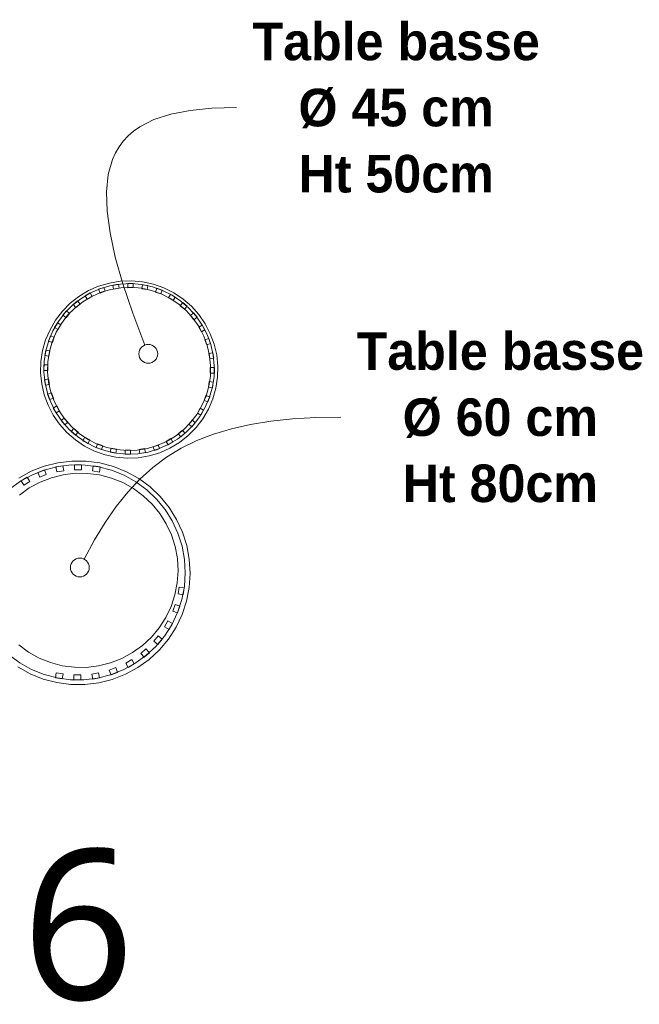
# Model space of a CAD drawing. Header units: millimetres. Extents: x -13139419 to -13133651, y -52656 to -50035.
# Tile 2 of 2: x -13135302 to -13133651, y -52656 to -50035. Entities that reach past the tile are written whole.
import ezdxf

# ---------------------------------------------------------------- set-up
doc = ezdxf.new("R2010")
doc.units = ezdxf.units.MM
doc.header["$MEASUREMENT"] = 0
doc.layers.add('0._RDC (92)_1_0', color=7, linetype='Continuous')
doc.layers.add('0._RDC (92)_1_AAG Marque_ FACADES', color=7, linetype='Continuous')
doc.styles.add('STYLE_GENERE_1', font='malgunsl.ttf')
doc.styles.add('STYLE_GENERE_2', font='txt')

msp = doc.modelspace()

# ---------------------------------------------------------------- linework, layer by layer
at = {"layer": '0._RDC (92)_1_0', "color": 250, "linetype": 'Continuous', "lineweight": 0, "true_color": 0x191919}
for p, q in [((-13135062.8, -50735.6), (-13135091.3, -50744.1)), ((-13135061.1, -50743.1), (-13135088.4, -50751.2)), ((-13135033.6, -50730.8), (-13135062.8, -50735.6)), ((-13135033, -50738.4), (-13135061.1, -50743.1)), ((-13135038.8, -50738.8), (-13135053.3, -50741.4)), ((-13135053.3, -50741.4), (-13135053.3, -50741.8)), ((-13135038.7, -50739.4), (-13135038.8, -50738.8)), ((-13135004, -50729.7), (-13135033.6, -50730.8)), ((-13135004.5, -50737.3), (-13135033, -50738.4)), ((-13134999.2, -50737.3), (-13135014, -50737.3)), ((-13135014, -50737.3), (-13135014, -50737.7)), ((-13134976.1, -50739.8), (-13135004.5, -50737.3)), ((-13134974.4, -50732.3), (-13135004, -50729.7)), ((-13134999.2, -50737.8), (-13134999.2, -50737.3)), ((-13134948.2, -50745.9), (-13134976.1, -50739.8)), ((-13134960, -50742.6), (-13134974.5, -50740.1)), ((-13134974.5, -50740.1), (-13134974.5, -50740.2)), ((-13134945.4, -50738.5), (-13134974.4, -50732.3)), ((-13134960.1, -50743.3), (-13134960, -50742.6)), ((-13134917.5, -50748.4), (-13134945.4, -50738.5)), ((-13135118.4, -50756), (-13135143.8, -50771.3)), ((-13135114.5, -50762.7), (-13135139, -50777.4)), ((-13135114.2, -50762.2), (-13135127, -50769.7)), ((-13135127, -50769.7), (-13135126.7, -50770)), ((-13135091.3, -50744.1), (-13135118.4, -50756)), ((-13135088.4, -50751.2), (-13135114.5, -50762.7)), ((-13135114.1, -50762.5), (-13135114.2, -50762.2)), ((-13135088.8, -50751.3), (-13135091.4, -50752.3)), ((-13135091.4, -50752.3), (-13135091.3, -50752.5)), ((-13135077.6, -50747.2), (-13135088.1, -50751.1)), ((-13135077.3, -50747.9), (-13135077.6, -50747.2)), ((-13134921.3, -50755.4), (-13134948.2, -50745.9)), ((-13134936.1, -50749.7), (-13134936.3, -50750.1)), ((-13134922.3, -50754.7), (-13134936.1, -50749.7)), ((-13134922.4, -50755), (-13134922.3, -50754.7)), ((-13134895.8, -50768.1), (-13134921.3, -50755.4)), ((-13134891, -50761.7), (-13134917.5, -50748.4)), ((-13134900, -50765.8), (-13134900.1, -50766)), ((-13134896.1, -50768), (-13134900, -50765.8)), ((-13134872.2, -50784), (-13134895.8, -50768.1)), ((-13134887.2, -50773.1), (-13134895.6, -50768.3)), ((-13134866.3, -50778.2), (-13134891, -50761.7)), ((-13135167.1, -50789.6), (-13135187.9, -50810.7)), ((-13135161.4, -50795), (-13135181.4, -50815.3)), ((-13135143.8, -50771.3), (-13135167.1, -50789.6)), ((-13135139, -50777.4), (-13135161.4, -50795)), ((-13135147.7, -50783.4), (-13135159, -50792.9)), ((-13135159, -50792.9), (-13135158.9, -50793)), ((-13135147.3, -50783.9), (-13135147.7, -50783.4)), ((-13134887.5, -50773.7), (-13134887.2, -50773.1)), ((-13134850.7, -50802.7), (-13134872.2, -50784)), ((-13134867.2, -50787.9), (-13134867.4, -50788.2)), ((-13134855.9, -50797.4), (-13134867.2, -50787.9)), ((-13134844, -50797.7), (-13134866.3, -50778.2)), ((-13135187.9, -50810.7), (-13135206, -50834.3)), ((-13135181.4, -50815.3), (-13135198.7, -50837.9)), ((-13135177.1, -50810), (-13135186.5, -50821.4)), ((-13135186.5, -50821.4), (-13135186.2, -50821.6)), ((-13135176.6, -50810.4), (-13135177.1, -50810)), ((-13134856.3, -50797.8), (-13134855.9, -50797.4)), ((-13134831.7, -50824), (-13134850.7, -50802.7)), ((-13134824.2, -50819.8), (-13134844, -50797.7)), ((-13134838.7, -50815.4), (-13134839, -50815.7)), ((-13134829.2, -50826.7), (-13134838.7, -50815.4)), ((-13134807.4, -50844.2), (-13134824.2, -50819.8)), ((-13135206, -50834.3), (-13135220.9, -50859.9)), ((-13135198.7, -50837.9), (-13135213.1, -50862.6)), ((-13135201.3, -50841.4), (-13135208.6, -50854.1)), ((-13135200.9, -50841.6), (-13135201.3, -50841.4)), ((-13134815.5, -50847.5), (-13134831.7, -50824)), ((-13134829.6, -50827), (-13134829.2, -50826.7)), ((-13134808.1, -50860.2), (-13134815.5, -50847.5)), ((-13134802.4, -50872.8), (-13134815.5, -50847.5)), ((-13134793.8, -50870.5), (-13134807.4, -50844.2)), ((-13135220.9, -50859.9), (-13135232.5, -50887.2)), ((-13135213.1, -50862.6), (-13135224.2, -50888.8)), ((-13135208.6, -50854.1), (-13135208.3, -50854.3)), ((-13134808.7, -50860.6), (-13134808.1, -50860.2)), ((-13134792.5, -50899.5), (-13134802.4, -50872.8)), ((-13134783.5, -50898.4), (-13134793.8, -50870.5)), ((-13135232.5, -50887.2), (-13135240.6, -50915.7)), ((-13135224.2, -50888.8), (-13135232, -50916.2)), ((-13135224.3, -50889), (-13135224.8, -50890.3)), ((-13135224.8, -50890.3), (-13135224.7, -50890.3)), ((-13135219.8, -50876.4), (-13135224.1, -50888.5)), ((-13135219.1, -50876.7), (-13135219.8, -50876.4)), ((-13134798.1, -50883), (-13134798.5, -50883.2)), ((-13134793.1, -50896.9), (-13134798.1, -50883)), ((-13134793.5, -50897), (-13134793.1, -50896.9)), ((-13134786.1, -50927.3), (-13134792.5, -50899.5)), ((-13134776.9, -50927.2), (-13134783.5, -50898.4)), ((-13135240.6, -50915.7), (-13135245, -50945)), ((-13135232, -50916.2), (-13135236.3, -50944.4)), ((-13135231.8, -50914.2), (-13135234.3, -50928.7)), ((-13135231.4, -50914.2), (-13135231.8, -50914.2)), ((-13134787.3, -50921.1), (-13134787.6, -50921.1)), ((-13134786.1, -50927.3), (-13134787.3, -50921.1)), ((-13134784.7, -50935.6), (-13134786.1, -50927.3)), ((-13134783.3, -50955.7), (-13134786.1, -50927.3)), ((-13134773.9, -50956.7), (-13134776.9, -50927.2)), ((-13135245, -50945), (-13135245.8, -50974.7)), ((-13135236.5, -50953.4), (-13135237.2, -50953.4)), ((-13135237.2, -50953.4), (-13135237.1, -50968.2)), ((-13135236.3, -50944.4), (-13135237, -50972.9)), ((-13135234.3, -50928.7), (-13135233.9, -50928.8)), ((-13134785.3, -50935.7), (-13134784.7, -50935.6)), ((-13135245.8, -50974.7), (-13135242.8, -51004.2)), ((-13135237.1, -50968.2), (-13135236.9, -50968.2)), ((-13135237, -50972.9), (-13135234.1, -51001.3)), ((-13134784, -50984.2), (-13134783.3, -50955.7)), ((-13134783.8, -50975.2), (-13134783.1, -50975.2)), ((-13134783.1, -50960.4), (-13134783.4, -50960.4)), ((-13134783.1, -50975.2), (-13134783.1, -50960.4)), ((-13134774.6, -50986.4), (-13134773.9, -50956.7)), ((-13135242.8, -51004.2), (-13135236.1, -51033.1)), ((-13135235, -50992.9), (-13135235.6, -50993)), ((-13135235.6, -50993), (-13135234.1, -51001.3)), ((-13135234.1, -51001.3), (-13135233, -51007.5)), ((-13135234.1, -51001.3), (-13135227.7, -51029.1)), ((-13134788.4, -51014.4), (-13134785.9, -50999.9)), ((-13134788.3, -51012.4), (-13134784, -50984.2)), ((-13134785.9, -50999.9), (-13134786.4, -50999.8)), ((-13134779.1, -51015.7), (-13134774.6, -50986.4)), ((-13135233, -51007.5), (-13135232.7, -51007.5)), ((-13135227.7, -51029.1), (-13135217.9, -51055.8)), ((-13135226.8, -51031.6), (-13135227.2, -51031.7)), ((-13135227.2, -51031.7), (-13135222.1, -51045.6)), ((-13134796, -51039.8), (-13134788.3, -51012.4)), ((-13134788.8, -51014.4), (-13134788.4, -51014.4)), ((-13134787.2, -51044.2), (-13134779.1, -51015.7)), ((-13135236.1, -51033.1), (-13135225.9, -51060.9)), ((-13135222.1, -51045.6), (-13135221.7, -51045.4)), ((-13135217.9, -51055.8), (-13135204.8, -51081.1)), ((-13134807.2, -51066), (-13134796, -51039.8)), ((-13134801.2, -51051.9), (-13134800.5, -51052.2)), ((-13134800.5, -51052.2), (-13134796.1, -51040.1)), ((-13134798.8, -51071.5), (-13134787.2, -51044.2)), ((-13134796, -51039.6), (-13134795.5, -51038.3)), ((-13134795.5, -51038.3), (-13134795.6, -51038.3)), ((-13135225.9, -51060.9), (-13135212.3, -51087.2)), ((-13135211.6, -51068), (-13135212.2, -51068.4)), ((-13135212.2, -51068.4), (-13135204.8, -51081.1)), ((-13135204.8, -51081.1), (-13135188.6, -51104.6)), ((-13134821.5, -51090.7), (-13134807.2, -51066)), ((-13134819, -51087.2), (-13134811.6, -51074.5)), ((-13134813.7, -51097.1), (-13134798.8, -51071.5)), ((-13134811.6, -51074.5), (-13134812, -51074.3)), ((-13135212.3, -51087.2), (-13135195.4, -51111.6)), ((-13135190.7, -51101.6), (-13135191, -51101.9)), ((-13135191, -51101.9), (-13135181.5, -51113.2)), ((-13135188.6, -51104.6), (-13135169.6, -51125.9)), ((-13134843.2, -51118.6), (-13134833.8, -51107.3)), ((-13134838.9, -51113.3), (-13134821.5, -51090.7)), ((-13134833.8, -51107.3), (-13134834, -51107)), ((-13134831.7, -51120.7), (-13134813.7, -51097.1)), ((-13134819.4, -51087), (-13134819, -51087.2)), ((-13135195.4, -51111.6), (-13135175.7, -51133.7)), ((-13135181.5, -51113.2), (-13135181.2, -51112.9)), ((-13135175.7, -51133.7), (-13135153.3, -51153.2)), ((-13135169.6, -51125.9), (-13135148.1, -51144.6)), ((-13135164, -51130.8), (-13135164.4, -51131.2)), ((-13135164.4, -51131.2), (-13135153.1, -51140.7)), ((-13134881.3, -51151.2), (-13134858.9, -51133.6)), ((-13134872.5, -51145.2), (-13134861.3, -51135.7)), ((-13134861.3, -51135.7), (-13134861.4, -51135.6)), ((-13134858.9, -51133.6), (-13134838.9, -51113.3)), ((-13134852.5, -51141.8), (-13134831.7, -51120.7)), ((-13134843.7, -51118.2), (-13134843.2, -51118.6)), ((-13135153.3, -51153.2), (-13135128.7, -51169.7)), ((-13135153.1, -51140.7), (-13135152.9, -51140.4)), ((-13135148.1, -51144.6), (-13135124.4, -51160.5)), ((-13135132.7, -51154.9), (-13135133.1, -51155.5)), ((-13135133.1, -51155.5), (-13135124.6, -51160.3)), ((-13135124.4, -51160.5), (-13135098.9, -51173.2)), ((-13135124.1, -51160.6), (-13135120.3, -51162.8)), ((-13135120.3, -51162.8), (-13135120.2, -51162.6)), ((-13134906, -51166.4), (-13134893.3, -51159)), ((-13134905.7, -51165.9), (-13134881.3, -51151.2)), ((-13134901.3, -51175.4), (-13134875.8, -51160.1)), ((-13134893.3, -51159), (-13134893.5, -51158.6)), ((-13134875.8, -51160.1), (-13134852.5, -51141.8)), ((-13134873, -51144.7), (-13134872.5, -51145.2)), ((-13135128.7, -51169.7), (-13135102.2, -51183)), ((-13135102.2, -51183), (-13135074.2, -51192.9)), ((-13135098.9, -51173.2), (-13135072, -51182.7)), ((-13135097.9, -51173.6), (-13135098, -51173.9)), ((-13135098, -51173.9), (-13135084.1, -51178.9)), ((-13135084.1, -51178.9), (-13135084, -51178.5)), ((-13135072, -51182.7), (-13135044.2, -51188.8)), ((-13135060.1, -51185.3), (-13135060.3, -51186)), ((-13135060.3, -51186), (-13135045.7, -51188.5)), ((-13135045.7, -51188.5), (-13135045.7, -51188.4)), ((-13135044.2, -51188.8), (-13135015.8, -51191.3)), ((-13134987.3, -51190.2), (-13134959.2, -51185.5)), ((-13134981.5, -51189.2), (-13134981.4, -51189.8)), ((-13134981.4, -51189.8), (-13134966.9, -51187.2)), ((-13134966.9, -51187.2), (-13134967, -51186.8)), ((-13134959.2, -51185.5), (-13134931.8, -51177.4)), ((-13134956.8, -51195.8), (-13134928.4, -51187.3)), ((-13134942.9, -51180.7), (-13134942.7, -51181.4)), ((-13134942.7, -51181.4), (-13134932.2, -51177.5)), ((-13134931.8, -51177.4), (-13134905.7, -51165.9)), ((-13134931.5, -51177.3), (-13134928.9, -51176.3)), ((-13134928.9, -51176.3), (-13134928.9, -51176.1)), ((-13134928.4, -51187.3), (-13134901.3, -51175.4)), ((-13134906.2, -51166.1), (-13134906, -51166.4)), ((-13135199.9, -51214.1), (-13135236.2, -51223.2)), ((-13135162.8, -51209.6), (-13135199.9, -51214.1)), ((-13135125.4, -51209.8), (-13135162.8, -51209.6)), ((-13135088.3, -51214.6), (-13135125.4, -51209.8)), ((-13135052.1, -51224.1), (-13135088.3, -51214.6)), ((-13135074.2, -51192.9), (-13135045.2, -51199.1)), ((-13135045.2, -51199.1), (-13135015.7, -51201.7)), ((-13135021, -51190.8), (-13135021, -51191.3)), ((-13135021, -51191.3), (-13135006.3, -51191.3)), ((-13135015.8, -51191.3), (-13134987.3, -51190.2)), ((-13135015.7, -51201.7), (-13134986.1, -51200.6)), ((-13135006.3, -51191.3), (-13135006.3, -51190.9)), ((-13134986.1, -51200.6), (-13134956.8, -51195.8)), ((-13135271.1, -51236.8), (-13135303.9, -51254.7)), ((-13135236.2, -51223.2), (-13135271.1, -51236.8)), ((-13135234.2, -51233), (-13135267.7, -51246.1)), ((-13135235.6, -51233.2), (-13135253, -51239.8)), ((-13135253, -51239.8), (-13135252.8, -51240.3)), ((-13135235.5, -51233.6), (-13135235.6, -51233.2)), ((-13135199.3, -51224.3), (-13135234.2, -51233)), ((-13135199.6, -51224.4), (-13135205.2, -51225.4)), ((-13135205.2, -51225.4), (-13135205.1, -51225.7)), ((-13135163.6, -51219.9), (-13135199.3, -51224.3)), ((-13135186.9, -51221.9), (-13135199, -51224.2)), ((-13135186.7, -51222.8), (-13135186.9, -51221.9)), ((-13135127.6, -51220.1), (-13135163.6, -51219.9)), ((-13135137, -51219.3), (-13135155.6, -51219.6)), ((-13135155.6, -51219.6), (-13135155.6, -51220)), ((-13135137, -51220.1), (-13135137, -51219.3)), ((-13135091.9, -51224.8), (-13135127.6, -51220.1)), ((-13135105.7, -51222.4), (-13135105.8, -51223)), ((-13135087.4, -51225.4), (-13135105.7, -51222.4)), ((-13135057.1, -51233.9), (-13135091.9, -51224.8)), ((-13135087.5, -51226), (-13135087.4, -51225.4)), ((-13135023.7, -51247.3), (-13135057.1, -51233.9)), ((-13135017.4, -51238.1), (-13135052.1, -51224.1)), ((-13134984.7, -51256.3), (-13135017.4, -51238.1)), ((-13135299.3, -51263.3), (-13135328.5, -51284.3)), ((-13135267.7, -51246.1), (-13135299.3, -51263.3)), ((-13135281.6, -51252.7), (-13135297.6, -51262.2)), ((-13135297.6, -51262.2), (-13135297.5, -51262.3)), ((-13135281.2, -51253.5), (-13135281.6, -51252.7)), ((-13134992.3, -51264.8), (-13135023.7, -51247.3)), ((-13134963.3, -51286.1), (-13134992.3, -51264.8)), ((-13134954.5, -51278.4), (-13134984.7, -51256.3)), ((-13134937.2, -51310.8), (-13134963.3, -51286.1)), ((-13134927.4, -51304.1), (-13134954.5, -51278.4)), ((-13134914.4, -51338.7), (-13134937.2, -51310.8)), ((-13134903.7, -51333.1), (-13134927.4, -51304.1)), ((-13134895.3, -51369.1), (-13134914.4, -51338.7)), ((-13134883.8, -51364.8), (-13134903.7, -51333.1)), ((-13134880.1, -51401.8), (-13134895.3, -51369.1)), ((-13134868, -51398.7), (-13134883.8, -51364.8)), ((-13134856.6, -51434.3), (-13134868, -51398.7)), ((-13134869.2, -51436), (-13134880.1, -51401.8)), ((-13134862.6, -51471.4), (-13134869.2, -51436)), ((-13134849.8, -51471.1), (-13134856.6, -51434.3)), ((-13134860.5, -51507.3), (-13134862.6, -51471.4)), ((-13134847.6, -51508.5), (-13134849.8, -51471.1)), ((-13134863, -51543.2), (-13134860.5, -51507.3)), ((-13134850.2, -51545.8), (-13134847.6, -51508.5)), ((-13134869.9, -51578.5), (-13134863, -51543.2)), ((-13134866.4, -51565.5), (-13134863.5, -51547.2)), ((-13134863.5, -51547.2), (-13134863.7, -51547.1)), ((-13134857.3, -51582.5), (-13134850.2, -51545.8)), ((-13134881.2, -51612.7), (-13134869.9, -51578.5)), ((-13134869.1, -51618), (-13134857.3, -51582.5)), ((-13134867.3, -51565.4), (-13134866.4, -51565.5)), ((-13134881.1, -51613.4), (-13134875, -51595.8)), ((-13134875, -51595.8), (-13134875.5, -51595.6)), ((-13134896.6, -51645.2), (-13134881.2, -51612.7)), ((-13134885.2, -51651.8), (-13134869.1, -51618)), ((-13134881.4, -51613.2), (-13134881.1, -51613.4)), ((-13134916.1, -51675.4), (-13134896.6, -51645.2)), ((-13134905.4, -51683.3), (-13134885.2, -51651.8)), ((-13134904.5, -51657.5), (-13134903.8, -51657.9)), ((-13134903.8, -51657.9), (-13134896.9, -51645.5)), ((-13134896.4, -51644.7), (-13134894.7, -51641.6)), ((-13134894.7, -51641.6), (-13134894.9, -51641.5)), ((-13134939.1, -51703), (-13134916.1, -51675.4)), ((-13134933.8, -51697.8), (-13134922.1, -51683.4)), ((-13134929.4, -51712), (-13134905.4, -51683.3)), ((-13134922.1, -51683.4), (-13134922.5, -51683.1)), ((-13134965.5, -51727.5), (-13134939.1, -51703)), ((-13134956.8, -51737.5), (-13134929.4, -51712)), ((-13134934.4, -51697.4), (-13134933.8, -51697.8)), ((-13135330.7, -51725.8), (-13135301.7, -51747)), ((-13134994.7, -51748.5), (-13134965.5, -51727.5)), ((-13134987.1, -51759.3), (-13134956.8, -51737.5)), ((-13134970.9, -51731.4), (-13134970.4, -51731.9)), ((-13134970.4, -51731.9), (-13134956.3, -51719.7)), ((-13134956.3, -51719.7), (-13134956.7, -51719.4)), ((-13135306.4, -51757.8), (-13135273.7, -51776)), ((-13135301.7, -51747), (-13135270.2, -51764.5)), ((-13135270.2, -51764.5), (-13135236.8, -51777.9)), ((-13135059.8, -51778.8), (-13135026.3, -51765.7)), ((-13135026.3, -51765.7), (-13134994.7, -51748.5)), ((-13135020, -51777.2), (-13134987.1, -51759.3)), ((-13135012.8, -51758.4), (-13135012.3, -51759.2)), ((-13135012.3, -51759.2), (-13134996.4, -51749.6)), ((-13134996.4, -51749.6), (-13134996.4, -51749.5)), ((-13135273.7, -51776), (-13135239, -51789.9)), ((-13135239, -51789.9), (-13135202.8, -51799.4)), ((-13135236.8, -51777.9), (-13135202, -51787.1)), ((-13135206.5, -51785.9), (-13135206.6, -51786.5)), ((-13135206.6, -51786.5), (-13135188.2, -51789.4)), ((-13135202, -51787.1), (-13135166.4, -51791.7)), ((-13135188.2, -51789.4), (-13135188.2, -51788.9)), ((-13135166.4, -51791.7), (-13135130.4, -51791.9)), ((-13135157, -51791.8), (-13135157, -51792.6)), ((-13135157, -51792.6), (-13135138.4, -51792.3)), ((-13135138.4, -51792.3), (-13135138.4, -51791.9)), ((-13135130.4, -51791.9), (-13135094.7, -51787.6)), ((-13135107.2, -51789.1), (-13135107.1, -51789.9)), ((-13135107.1, -51789.9), (-13135095, -51787.6)), ((-13135094.7, -51787.6), (-13135059.8, -51778.8)), ((-13135094.3, -51787.5), (-13135088.8, -51786.4)), ((-13135091.2, -51799.9), (-13135054.9, -51790.8)), ((-13135088.8, -51786.4), (-13135088.9, -51786.1)), ((-13135058.5, -51778.3), (-13135058.4, -51778.7)), ((-13135058.4, -51778.7), (-13135041, -51772.1)), ((-13135054.9, -51790.8), (-13135020, -51777.2)), ((-13135041, -51772.1), (-13135041.2, -51771.5)), ((-13135202.8, -51799.4), (-13135165.7, -51804.3)), ((-13135165.7, -51804.3), (-13135128.3, -51804.4)), ((-13135128.3, -51804.4), (-13135091.2, -51799.9))]:
    msp.add_line(p, q, dxfattribs=at)
at = {"layer": '0._RDC (92)_1_0', "color": 7, "linetype": 'Continuous', "lineweight": 5, "flags": 128}
for points in [[(-13134968.4, -50901), (-13135000.5, -50815.8), (-13135026.8, -50737.8), (-13135047, -50666.7), (-13135061, -50602.3), (-13135068.9, -50544.4), (-13135070.6, -50492.7), (-13135065.8, -50447), (-13135054.7, -50407.1), (-13135046.6, -50389.2), (-13135037, -50372.7), (-13135025.7, -50357.6), (-13135012.7, -50343.7), (-13134998.1, -50331.1), (-13134981.7, -50319.8), (-13134944, -50300.7), (-13134899.4, -50286.3), (-13134847.9, -50276.2), (-13134789.4, -50270.4), (-13134723.8, -50268.5)], [(-13135130.2, -51470.6), (-13135102.8, -51419.7), (-13135074.4, -51373.2), (-13135044.9, -51330.7), (-13135013.9, -51292.3), (-13134981.3, -51257.7), (-13134946.8, -51226.8), (-13134910.2, -51199.5), (-13134871.2, -51175.6), (-13134829.7, -51155.1), (-13134785.3, -51137.8), (-13134737.8, -51123.4), (-13134687, -51112), (-13134632.7, -51103.4), (-13134574.6, -51097.4), (-13134512.6, -51093.9), (-13134446.2, -51092.8)]]:
    msp.add_lwpolyline(points, dxfattribs=at)
at = {"layer": '0._RDC (92)_1_0', "color": 250, "linetype": 'Continuous', "lineweight": 0, "true_color": 0x191919, "flags": 128}
for points in [[(-13135212.3, -51087.2), (-13135225.9, -51060.9), (-13135236.1, -51033.1), (-13135242.8, -51004.2), (-13135245.8, -50974.7), (-13135245, -50945), (-13135240.6, -50915.7), (-13135232.5, -50887.2), (-13135220.9, -50859.9), (-13135206, -50834.3), (-13135187.9, -50810.7), (-13135167.1, -50789.6), (-13135143.8, -50771.3), (-13135118.4, -50756), (-13135091.3, -50744.1), (-13135062.8, -50735.6), (-13135033.6, -50730.8), (-13135004, -50729.7), (-13134974.4, -50732.3), (-13134945.4, -50738.5), (-13134917.5, -50748.4), (-13134891, -50761.7), (-13134866.3, -50778.2), (-13134844, -50797.7), (-13134824.2, -50819.8), (-13134807.4, -50844.2), (-13134793.8, -50870.5), (-13134783.5, -50898.4), (-13134776.9, -50927.2), (-13134773.9, -50956.7), (-13134774.6, -50986.4), (-13134779.1, -51015.7), (-13134787.2, -51044.2), (-13134798.8, -51071.5), (-13134813.7, -51097.1), (-13134831.7, -51120.7), (-13134852.5, -51141.8), (-13134875.8, -51160.1), (-13134901.3, -51175.4), (-13134928.4, -51187.3), (-13134956.8, -51195.8), (-13134986.1, -51200.6), (-13135015.7, -51201.7), (-13135045.2, -51199.1), (-13135074.2, -51192.9), (-13135102.2, -51183), (-13135128.7, -51169.7), (-13135153.3, -51153.2), (-13135175.7, -51133.7), (-13135195.4, -51111.6)], [(-13135204.8, -51081.1), (-13135217.9, -51055.8), (-13135227.7, -51029.1), (-13135234.1, -51001.3), (-13135237, -50972.9), (-13135236.3, -50944.4), (-13135232, -50916.2), (-13135224.2, -50888.8), (-13135213.1, -50862.6), (-13135198.7, -50837.9), (-13135181.4, -50815.3), (-13135161.4, -50795), (-13135139, -50777.4), (-13135114.5, -50762.7), (-13135088.4, -50751.2), (-13135061.1, -50743.1), (-13135033, -50738.4), (-13135004.5, -50737.3), (-13134976.1, -50739.8), (-13134948.2, -50745.9), (-13134921.3, -50755.4), (-13134895.8, -50768.1), (-13134872.2, -50784), (-13134850.7, -50802.7), (-13134831.7, -50824), (-13134815.5, -50847.5), (-13134802.4, -50872.8), (-13134792.5, -50899.5), (-13134786.1, -50927.3), (-13134783.3, -50955.7), (-13134784, -50984.2), (-13134788.3, -51012.4), (-13134796, -51039.8), (-13134807.2, -51066), (-13134821.5, -51090.7), (-13134838.9, -51113.3), (-13134858.9, -51133.6), (-13134881.3, -51151.2), (-13134905.7, -51165.9), (-13134931.8, -51177.4), (-13134959.2, -51185.5), (-13134987.3, -51190.2), (-13135015.8, -51191.3), (-13135044.2, -51188.8), (-13135072, -51182.7), (-13135098.9, -51173.2), (-13135124.4, -51160.5), (-13135148.1, -51144.6), (-13135169.6, -51125.9), (-13135188.6, -51104.6)], [(-13135196.4, -51076), (-13135209, -51051.8), (-13135218.4, -51026.2), (-13135224.5, -50999.6), (-13135227.2, -50972.5), (-13135226.5, -50945.2), (-13135222.4, -50918.2), (-13135215, -50892), (-13135204.3, -50866.9), (-13135190.5, -50843.3), (-13135173.9, -50821.6), (-13135154.8, -50802.2), (-13135133.3, -50785.4), (-13135109.9, -50771.4), (-13135085, -50760.4), (-13135058.8, -50752.6), (-13135031.9, -50748.2), (-13135004.6, -50747.1), (-13134977.5, -50749.5), (-13134950.8, -50755.3), (-13134925.1, -50764.4), (-13134900.7, -50776.7), (-13134878, -50791.8), (-13134857.5, -50809.8), (-13134839.3, -50830.1), (-13134823.8, -50852.6), (-13134811.3, -50876.8), (-13134801.9, -50902.4), (-13134795.8, -50929), (-13134793.1, -50956.1), (-13134793.7, -50983.4), (-13134797.9, -51010.4), (-13134805.3, -51036.6), (-13134816, -51061.7), (-13134829.7, -51085.3), (-13134846.3, -51107), (-13134865.5, -51126.4), (-13134886.9, -51143.2), (-13134910.3, -51157.2), (-13134935.3, -51168.2), (-13134961.4, -51176), (-13134988.4, -51180.4), (-13135015.6, -51181.5), (-13135042.8, -51179.1), (-13135069.5, -51173.3), (-13135095.2, -51164.2), (-13135119.6, -51151.9), (-13135142.2, -51136.8), (-13135162.8, -51118.8), (-13135181, -51098.5)]]:
    msp.add_lwpolyline(points, close=True, dxfattribs=at)
for points in [[(-13135038.8, -50738.8), (-13135053.3, -50741.4)], [(-13135038.8, -50738.8), (-13135053.3, -50741.4)], [(-13135053.3, -50741.4), (-13135051.4, -50752)], [(-13135053.3, -50741.4), (-13135051.4, -50752)], [(-13135036.9, -50749.4), (-13135038.8, -50738.8)], [(-13135036.9, -50749.4), (-13135038.8, -50738.8)], [(-13135014, -50737.3), (-13135014, -50748.1)], [(-13134999.2, -50737.3), (-13135014, -50737.3)], [(-13135014, -50737.3), (-13135014, -50748.1)], [(-13134999.2, -50737.3), (-13135014, -50737.3)], [(-13134999.2, -50748), (-13134999.2, -50737.3)], [(-13134999.2, -50748), (-13134999.2, -50737.3)], [(-13134974.5, -50740.1), (-13134976.3, -50750.7)], [(-13134974.5, -50740.1), (-13134976.3, -50750.7)], [(-13134960, -50742.6), (-13134974.5, -50740.1)], [(-13134960, -50742.6), (-13134974.5, -50740.1)], [(-13134961.8, -50753.2), (-13134960, -50742.6)], [(-13134961.8, -50753.2), (-13134960, -50742.6)], [(-13135114.2, -50762.2), (-13135127, -50769.7)], [(-13135114.2, -50762.2), (-13135127, -50769.7)], [(-13135127, -50769.7), (-13135121.6, -50778.9)], [(-13135127, -50769.7), (-13135121.6, -50778.9)], [(-13135108.8, -50771.5), (-13135114.2, -50762.2)], [(-13135108.8, -50771.5), (-13135114.2, -50762.2)], [(-13135077.6, -50747.2), (-13135091.4, -50752.3)], [(-13135077.6, -50747.2), (-13135091.4, -50752.3)], [(-13135091.4, -50752.3), (-13135087.7, -50762.4)], [(-13135091.4, -50752.3), (-13135087.7, -50762.4)], [(-13135087.7, -50762.4), (-13135073.8, -50757.3)], [(-13135087.7, -50762.4), (-13135073.8, -50757.3)], [(-13135073.8, -50757.3), (-13135077.6, -50747.2)], [(-13135073.8, -50757.3), (-13135077.6, -50747.2)], [(-13135051.4, -50752), (-13135036.9, -50749.4)], [(-13135051.4, -50752), (-13135036.9, -50749.4)], [(-13135014, -50748.1), (-13134999.2, -50748)], [(-13135014, -50748.1), (-13134999.2, -50748)], [(-13134976.3, -50750.7), (-13134961.8, -50753.2)], [(-13134976.3, -50750.7), (-13134961.8, -50753.2)], [(-13134936.1, -50749.7), (-13134939.8, -50759.8)], [(-13134936.1, -50749.7), (-13134939.8, -50759.8)], [(-13134939.8, -50759.8), (-13134925.9, -50764.8)], [(-13134939.8, -50759.8), (-13134925.9, -50764.8)], [(-13134922.3, -50754.7), (-13134936.1, -50749.7)], [(-13134922.3, -50754.7), (-13134936.1, -50749.7)], [(-13134925.9, -50764.8), (-13134922.3, -50754.7)], [(-13134925.9, -50764.8), (-13134922.3, -50754.7)], [(-13134900, -50765.8), (-13134905.3, -50775.1)], [(-13134900, -50765.8), (-13134905.3, -50775.1)], [(-13134887.2, -50773.1), (-13134900, -50765.8)], [(-13134887.2, -50773.1), (-13134900, -50765.8)], [(-13135147.7, -50783.4), (-13135159, -50792.9)], [(-13135147.7, -50783.4), (-13135159, -50792.9)], [(-13135159, -50792.9), (-13135152.1, -50801.1)], [(-13135159, -50792.9), (-13135152.1, -50801.1)], [(-13135152.1, -50801.1), (-13135140.8, -50791.6)], [(-13135152.1, -50801.1), (-13135140.8, -50791.6)], [(-13135140.8, -50791.6), (-13135147.7, -50783.4)], [(-13135140.8, -50791.6), (-13135147.7, -50783.4)], [(-13135121.6, -50778.9), (-13135108.8, -50771.5)], [(-13135121.6, -50778.9), (-13135108.8, -50771.5)], [(-13134905.3, -50775.1), (-13134892.5, -50782.4)], [(-13134905.3, -50775.1), (-13134892.5, -50782.4)], [(-13134892.5, -50782.4), (-13134887.2, -50773.1)], [(-13134892.5, -50782.4), (-13134887.2, -50773.1)], [(-13134867.2, -50787.9), (-13134874.1, -50796.2)], [(-13134867.2, -50787.9), (-13134874.1, -50796.2)], [(-13134874.1, -50796.2), (-13134862.7, -50805.6)], [(-13134874.1, -50796.2), (-13134862.7, -50805.6)], [(-13134855.9, -50797.4), (-13134867.2, -50787.9)], [(-13134855.9, -50797.4), (-13134867.2, -50787.9)], [(-13135177.1, -50810), (-13135186.5, -50821.4)], [(-13135177.1, -50810), (-13135186.5, -50821.4)], [(-13135186.5, -50821.4), (-13135178.2, -50828.2)], [(-13135186.5, -50821.4), (-13135178.2, -50828.2)], [(-13135178.2, -50828.2), (-13135168.8, -50816.9)], [(-13135178.2, -50828.2), (-13135168.8, -50816.9)], [(-13135168.8, -50816.9), (-13135177.1, -50810)], [(-13135168.8, -50816.9), (-13135177.1, -50810)], [(-13134862.7, -50805.6), (-13134855.9, -50797.4)], [(-13134862.7, -50805.6), (-13134855.9, -50797.4)], [(-13134838.7, -50815.4), (-13134846.9, -50822.4)], [(-13134838.7, -50815.4), (-13134846.9, -50822.4)], [(-13134846.9, -50822.4), (-13134837.4, -50833.6)], [(-13134846.9, -50822.4), (-13134837.4, -50833.6)], [(-13134829.2, -50826.7), (-13134838.7, -50815.4)], [(-13134829.2, -50826.7), (-13134838.7, -50815.4)], [(-13135201.3, -50841.4), (-13135208.6, -50854.1)], [(-13135201.3, -50841.4), (-13135208.6, -50854.1)], [(-13135192, -50846.7), (-13135201.3, -50841.4)], [(-13135192, -50846.7), (-13135201.3, -50841.4)], [(-13135199.3, -50859.5), (-13135192, -50846.7)], [(-13135199.3, -50859.5), (-13135192, -50846.7)], [(-13134837.4, -50833.6), (-13134829.2, -50826.7)], [(-13134837.4, -50833.6), (-13134829.2, -50826.7)], [(-13134815.5, -50847.5), (-13134824.8, -50852.9)], [(-13134815.5, -50847.5), (-13134824.8, -50852.9)], [(-13134808.1, -50860.2), (-13134815.5, -50847.5)], [(-13134808.1, -50860.2), (-13134815.5, -50847.5)], [(-13135208.6, -50854.1), (-13135199.3, -50859.5)], [(-13135208.6, -50854.1), (-13135199.3, -50859.5)], [(-13134824.8, -50852.9), (-13134817.4, -50865.6)], [(-13134824.8, -50852.9), (-13134817.4, -50865.6)], [(-13134817.4, -50865.6), (-13134808.1, -50860.2)], [(-13134817.4, -50865.6), (-13134808.1, -50860.2)], [(-13135219.8, -50876.4), (-13135224.8, -50890.3)], [(-13135219.8, -50876.4), (-13135224.8, -50890.3)], [(-13135224.8, -50890.3), (-13135214.6, -50893.9)], [(-13135224.8, -50890.3), (-13135214.6, -50893.9)], [(-13135209.6, -50880.1), (-13135219.8, -50876.4)], [(-13135209.6, -50880.1), (-13135219.8, -50876.4)], [(-13135214.6, -50893.9), (-13135209.6, -50880.1)], [(-13135214.6, -50893.9), (-13135209.6, -50880.1)], [(-13134798.1, -50883), (-13134808.2, -50886.7)], [(-13134798.1, -50883), (-13134808.2, -50886.7)], [(-13134808.2, -50886.7), (-13134803.2, -50900.6)], [(-13134808.2, -50886.7), (-13134803.2, -50900.6)], [(-13134803.2, -50900.6), (-13134793.1, -50896.9)], [(-13134803.2, -50900.6), (-13134793.1, -50896.9)], [(-13134793.1, -50896.9), (-13134798.1, -50883)], [(-13134793.1, -50896.9), (-13134798.1, -50883)], [(-13135231.8, -50914.2), (-13135234.3, -50928.7)], [(-13135231.8, -50914.2), (-13135234.3, -50928.7)], [(-13135221.2, -50916), (-13135231.8, -50914.2)], [(-13135221.2, -50916), (-13135231.8, -50914.2)], [(-13135223.8, -50930.5), (-13135221.2, -50916)], [(-13135223.8, -50930.5), (-13135221.2, -50916)], [(-13134787.3, -50921.1), (-13134797.8, -50923)], [(-13134787.3, -50921.1), (-13134797.8, -50923)], [(-13134797.8, -50923), (-13134795.2, -50937.5)], [(-13134797.8, -50923), (-13134795.2, -50937.5)], [(-13134784.7, -50935.6), (-13134787.3, -50921.1)], [(-13134784.7, -50935.6), (-13134787.3, -50921.1)], [(-13135237.2, -50953.4), (-13135237.1, -50968.2)], [(-13135226.4, -50953.4), (-13135237.2, -50953.4)], [(-13135237.2, -50953.4), (-13135237.1, -50968.2)], [(-13135226.4, -50953.4), (-13135237.2, -50953.4)], [(-13135234.3, -50928.7), (-13135223.8, -50930.5)], [(-13135234.3, -50928.7), (-13135223.8, -50930.5)], [(-13135226.4, -50968.1), (-13135226.4, -50953.4)], [(-13135226.4, -50968.1), (-13135226.4, -50953.4)], [(-13134795.2, -50937.5), (-13134784.7, -50935.6)], [(-13134795.2, -50937.5), (-13134784.7, -50935.6)], [(-13135237.1, -50968.2), (-13135226.4, -50968.1)], [(-13135237.1, -50968.2), (-13135226.4, -50968.1)], [(-13134783.1, -50960.4), (-13134793.9, -50960.5)], [(-13134783.1, -50960.4), (-13134793.9, -50960.5)], [(-13134793.9, -50960.5), (-13134793.8, -50975.2)], [(-13134793.9, -50960.5), (-13134793.8, -50975.2)], [(-13134793.8, -50975.2), (-13134783.1, -50975.2)], [(-13134793.8, -50975.2), (-13134783.1, -50975.2)], [(-13134783.1, -50975.2), (-13134783.1, -50960.4)], [(-13134783.1, -50975.2), (-13134783.1, -50960.4)], [(-13135225, -50991.1), (-13135235.6, -50993)], [(-13135225, -50991.1), (-13135235.6, -50993)], [(-13135235.6, -50993), (-13135233, -51007.5)], [(-13135235.6, -50993), (-13135233, -51007.5)], [(-13135233, -51007.5), (-13135222.4, -51005.6)], [(-13135233, -51007.5), (-13135222.4, -51005.6)], [(-13135222.4, -51005.6), (-13135225, -50991.1)], [(-13135222.4, -51005.6), (-13135225, -50991.1)], [(-13134796.5, -50998.1), (-13134799, -51012.6)], [(-13134796.5, -50998.1), (-13134799, -51012.6)], [(-13134785.9, -50999.9), (-13134796.5, -50998.1)], [(-13134785.9, -50999.9), (-13134796.5, -50998.1)], [(-13134788.4, -51014.4), (-13134785.9, -50999.9)], [(-13134788.4, -51014.4), (-13134785.9, -50999.9)], [(-13135217.1, -51028), (-13135227.2, -51031.7)], [(-13135217.1, -51028), (-13135227.2, -51031.7)], [(-13135227.2, -51031.7), (-13135222.1, -51045.6)], [(-13135227.2, -51031.7), (-13135222.1, -51045.6)], [(-13135212, -51041.9), (-13135217.1, -51028)], [(-13135212, -51041.9), (-13135217.1, -51028)], [(-13134799, -51012.6), (-13134788.4, -51014.4)], [(-13134799, -51012.6), (-13134788.4, -51014.4)], [(-13135222.1, -51045.6), (-13135212, -51041.9)], [(-13135222.1, -51045.6), (-13135212, -51041.9)], [(-13134805.6, -51034.7), (-13134810.6, -51048.5)], [(-13134805.6, -51034.7), (-13134810.6, -51048.5)], [(-13134810.6, -51048.5), (-13134800.5, -51052.2)], [(-13134810.6, -51048.5), (-13134800.5, -51052.2)], [(-13134795.5, -51038.3), (-13134805.6, -51034.7)], [(-13134795.5, -51038.3), (-13134805.6, -51034.7)], [(-13134800.5, -51052.2), (-13134795.5, -51038.3)], [(-13134800.5, -51052.2), (-13134795.5, -51038.3)], [(-13135202.9, -51063), (-13135212.2, -51068.4)], [(-13135202.9, -51063), (-13135212.2, -51068.4)], [(-13135212.2, -51068.4), (-13135204.8, -51081.1)], [(-13135212.2, -51068.4), (-13135204.8, -51081.1)], [(-13135204.8, -51081.1), (-13135195.5, -51075.7)], [(-13135204.8, -51081.1), (-13135195.5, -51075.7)], [(-13135195.5, -51075.7), (-13135202.9, -51063)], [(-13135195.5, -51075.7), (-13135202.9, -51063)], [(-13134820.9, -51069.1), (-13134828.3, -51081.9)], [(-13134820.9, -51069.1), (-13134828.3, -51081.9)], [(-13134828.3, -51081.9), (-13134819, -51087.2)], [(-13134828.3, -51081.9), (-13134819, -51087.2)], [(-13134811.6, -51074.5), (-13134820.9, -51069.1)], [(-13134811.6, -51074.5), (-13134820.9, -51069.1)], [(-13134819, -51087.2), (-13134811.6, -51074.5)], [(-13134819, -51087.2), (-13134811.6, -51074.5)], [(-13135182.8, -51095), (-13135191, -51101.9)], [(-13135182.8, -51095), (-13135191, -51101.9)], [(-13135191, -51101.9), (-13135181.5, -51113.2)], [(-13135191, -51101.9), (-13135181.5, -51113.2)], [(-13135173.3, -51106.2), (-13135182.8, -51095)], [(-13135173.3, -51106.2), (-13135182.8, -51095)], [(-13135181.5, -51113.2), (-13135173.3, -51106.2)], [(-13135181.5, -51113.2), (-13135173.3, -51106.2)], [(-13134842, -51100.4), (-13134851.5, -51111.7)], [(-13134842, -51100.4), (-13134851.5, -51111.7)], [(-13134843.2, -51118.6), (-13134833.8, -51107.3)], [(-13134843.2, -51118.6), (-13134833.8, -51107.3)], [(-13134833.8, -51107.3), (-13134842, -51100.4)], [(-13134833.8, -51107.3), (-13134842, -51100.4)], [(-13135157.5, -51123), (-13135164.4, -51131.2)], [(-13135157.5, -51123), (-13135164.4, -51131.2)], [(-13135164.4, -51131.2), (-13135153.1, -51140.7)], [(-13135164.4, -51131.2), (-13135153.1, -51140.7)], [(-13135146.2, -51132.4), (-13135157.5, -51123)], [(-13135146.2, -51132.4), (-13135157.5, -51123)], [(-13135153.1, -51140.7), (-13135146.2, -51132.4)], [(-13135153.1, -51140.7), (-13135146.2, -51132.4)], [(-13134868.2, -51127.5), (-13134879.5, -51137)], [(-13134868.2, -51127.5), (-13134879.5, -51137)], [(-13134879.5, -51137), (-13134872.5, -51145.2)], [(-13134879.5, -51137), (-13134872.5, -51145.2)], [(-13134872.5, -51145.2), (-13134861.3, -51135.7)], [(-13134872.5, -51145.2), (-13134861.3, -51135.7)], [(-13134861.3, -51135.7), (-13134868.2, -51127.5)], [(-13134861.3, -51135.7), (-13134868.2, -51127.5)], [(-13134851.5, -51111.7), (-13134843.2, -51118.6)], [(-13134851.5, -51111.7), (-13134843.2, -51118.6)], [(-13135127.7, -51146.2), (-13135133.1, -51155.5)], [(-13135127.7, -51146.2), (-13135133.1, -51155.5)], [(-13135133.1, -51155.5), (-13135120.3, -51162.8)], [(-13135133.1, -51155.5), (-13135120.3, -51162.8)], [(-13135114.9, -51153.5), (-13135127.7, -51146.2)], [(-13135114.9, -51153.5), (-13135127.7, -51146.2)], [(-13135120.3, -51162.8), (-13135114.9, -51153.5)], [(-13135120.3, -51162.8), (-13135114.9, -51153.5)], [(-13134898.7, -51149.7), (-13134911.4, -51157.1)], [(-13134898.7, -51149.7), (-13134911.4, -51157.1)], [(-13134911.4, -51157.1), (-13134906, -51166.4)], [(-13134911.4, -51157.1), (-13134906, -51166.4)], [(-13134906, -51166.4), (-13134893.3, -51159)], [(-13134906, -51166.4), (-13134893.3, -51159)], [(-13134893.3, -51159), (-13134898.7, -51149.7)], [(-13134893.3, -51159), (-13134898.7, -51149.7)], [(-13135094.4, -51163.8), (-13135098, -51173.9)], [(-13135094.4, -51163.8), (-13135098, -51173.9)], [(-13135098, -51173.9), (-13135084.1, -51178.9)], [(-13135098, -51173.9), (-13135084.1, -51178.9)], [(-13135080.5, -51168.8), (-13135094.4, -51163.8)], [(-13135080.5, -51168.8), (-13135094.4, -51163.8)], [(-13135084.1, -51178.9), (-13135080.5, -51168.8)], [(-13135084.1, -51178.9), (-13135080.5, -51168.8)], [(-13135058.4, -51175.4), (-13135060.3, -51186)], [(-13135058.4, -51175.4), (-13135060.3, -51186)], [(-13135060.3, -51186), (-13135045.7, -51188.5)], [(-13135060.3, -51186), (-13135045.7, -51188.5)], [(-13135043.9, -51177.9), (-13135058.4, -51175.4)], [(-13135043.9, -51177.9), (-13135058.4, -51175.4)], [(-13135045.7, -51188.5), (-13135043.9, -51177.9)], [(-13135045.7, -51188.5), (-13135043.9, -51177.9)], [(-13135006.3, -51180.5), (-13135021, -51180.6)], [(-13135006.3, -51180.5), (-13135021, -51180.6)], [(-13135021, -51180.6), (-13135021, -51191.3)], [(-13135021, -51180.6), (-13135021, -51191.3)], [(-13135006.3, -51191.3), (-13135006.3, -51180.5)], [(-13135006.3, -51191.3), (-13135006.3, -51180.5)], [(-13134968.8, -51176.6), (-13134983.3, -51179.2)], [(-13134968.8, -51176.6), (-13134983.3, -51179.2)], [(-13134983.3, -51179.2), (-13134981.4, -51189.8)], [(-13134983.3, -51179.2), (-13134981.4, -51189.8)], [(-13134981.4, -51189.8), (-13134966.9, -51187.2)], [(-13134981.4, -51189.8), (-13134966.9, -51187.2)], [(-13134966.9, -51187.2), (-13134968.8, -51176.6)], [(-13134966.9, -51187.2), (-13134968.8, -51176.6)], [(-13134932.6, -51166.2), (-13134946.4, -51171.3)], [(-13134932.6, -51166.2), (-13134946.4, -51171.3)], [(-13134946.4, -51171.3), (-13134942.7, -51181.4)], [(-13134946.4, -51171.3), (-13134942.7, -51181.4)], [(-13134942.7, -51181.4), (-13134928.9, -51176.3)], [(-13134942.7, -51181.4), (-13134928.9, -51176.3)], [(-13134928.9, -51176.3), (-13134932.6, -51166.2)], [(-13134928.9, -51176.3), (-13134932.6, -51166.2)], [(-13135303.9, -51254.7), (-13135271.1, -51236.8), (-13135236.2, -51223.2), (-13135199.9, -51214.1), (-13135162.8, -51209.6), (-13135125.4, -51209.8), (-13135088.3, -51214.6), (-13135052.1, -51224.1), (-13135017.4, -51238.1), (-13134984.7, -51256.3), (-13134954.5, -51278.4), (-13134927.4, -51304.1), (-13134903.7, -51333.1), (-13134883.8, -51364.8), (-13134868, -51398.7), (-13134856.6, -51434.3), (-13134849.8, -51471.1), (-13134847.6, -51508.5), (-13134850.2, -51545.8), (-13134857.3, -51582.5), (-13134869.1, -51618), (-13134885.2, -51651.8), (-13134905.4, -51683.3), (-13134929.4, -51712), (-13134956.8, -51737.5), (-13134987.1, -51759.3), (-13135020, -51777.2), (-13135054.9, -51790.8), (-13135091.2, -51799.9), (-13135128.3, -51804.4), (-13135165.7, -51804.3), (-13135202.8, -51799.4), (-13135239, -51789.9), (-13135273.7, -51776), (-13135306.4, -51757.8)], [(-13135021, -51191.3), (-13135006.3, -51191.3)], [(-13135021, -51191.3), (-13135006.3, -51191.3)], [(-13135328.5, -51284.3), (-13135299.3, -51263.3), (-13135267.7, -51246.1), (-13135234.2, -51233), (-13135199.3, -51224.3), (-13135163.6, -51219.9), (-13135127.6, -51220.1), (-13135091.9, -51224.8), (-13135057.1, -51233.9), (-13135023.7, -51247.3), (-13134992.3, -51264.8), (-13134963.3, -51286.1), (-13134937.2, -51310.8), (-13134914.4, -51338.7), (-13134895.3, -51369.1), (-13134880.1, -51401.8), (-13134869.2, -51436), (-13134862.6, -51471.4), (-13134860.5, -51507.3), (-13134863, -51543.2), (-13134869.9, -51578.5), (-13134881.2, -51612.7), (-13134896.6, -51645.2), (-13134916.1, -51675.4), (-13134939.1, -51703), (-13134965.5, -51727.5), (-13134994.7, -51748.5), (-13135026.3, -51765.7), (-13135059.8, -51778.8), (-13135094.7, -51787.6), (-13135130.4, -51791.9), (-13135166.4, -51791.7), (-13135202, -51787.1), (-13135236.8, -51777.9), (-13135270.2, -51764.5), (-13135301.7, -51747), (-13135330.7, -51725.8)], [(-13135235.6, -51233.2), (-13135253, -51239.8)], [(-13135253, -51239.8), (-13135248.2, -51252.5)], [(-13135230.8, -51245.8), (-13135235.6, -51233.2)], [(-13135186.9, -51221.9), (-13135205.2, -51225.4)], [(-13135205.2, -51225.4), (-13135202.6, -51238.7)], [(-13135202.6, -51238.7), (-13135184.3, -51235.2)], [(-13135184.3, -51235.2), (-13135186.9, -51221.9)], [(-13135137, -51219.3), (-13135155.6, -51219.6)], [(-13135155.6, -51219.6), (-13135155.4, -51233.1)], [(-13135155.4, -51233.1), (-13135136.8, -51232.9)], [(-13135136.8, -51232.9), (-13135137, -51219.3)], [(-13135105.7, -51222.4), (-13135107.9, -51235.8)], [(-13135107.9, -51235.8), (-13135089.5, -51238.8)], [(-13135087.4, -51225.4), (-13135105.7, -51222.4)], [(-13135089.5, -51238.8), (-13135087.4, -51225.4)], [(-13135302.4, -51300.3), (-13135276.1, -51281.3), (-13135247.5, -51265.8), (-13135217.2, -51254), (-13135185.7, -51246.1), (-13135153.5, -51242.2), (-13135121, -51242.3), (-13135088.8, -51246.6), (-13135057.3, -51254.8), (-13135027.2, -51266.9), (-13134998.8, -51282.7), (-13134972.6, -51301.9), (-13134949, -51324.3), (-13134928.4, -51349.4), (-13134911.2, -51376.9), (-13134897.5, -51406.4), (-13134887.6, -51437.4), (-13134881.6, -51469.3), (-13134879.8, -51501.7), (-13134882, -51534.2), (-13134888.2, -51566), (-13134898.4, -51596.9), (-13134912.4, -51626.2), (-13134929.9, -51653.6), (-13134950.8, -51678.5), (-13134974.5, -51700.6), (-13135000.9, -51719.6), (-13135029.5, -51735.1), (-13135059.7, -51746.9), (-13135091.3, -51754.9), (-13135123.5, -51758.8), (-13135156, -51758.6), (-13135188.2, -51754.4), (-13135219.7, -51746.2), (-13135249.8, -51734), (-13135278.2, -51718.3), (-13135304.4, -51699)], [(-13135281.6, -51252.7), (-13135297.6, -51262.2)], [(-13135297.6, -51262.2), (-13135290.6, -51273.9)], [(-13135290.6, -51273.9), (-13135274.7, -51264.3)], [(-13135274.7, -51264.3), (-13135281.6, -51252.7)], [(-13135248.2, -51252.5), (-13135230.8, -51245.8)], [(-13134876.9, -51545), (-13134879.8, -51563.4)], [(-13134863.5, -51547.2), (-13134876.9, -51545)], [(-13134866.4, -51565.5), (-13134863.5, -51547.2)], [(-13134879.8, -51563.4), (-13134866.4, -51565.5)], [(-13134887.8, -51591.3), (-13134893.9, -51608.9)], [(-13134893.9, -51608.9), (-13134881.1, -51613.4)], [(-13134875, -51595.8), (-13134887.8, -51591.3)], [(-13134881.1, -51613.4), (-13134875, -51595.8)], [(-13134906.6, -51635.1), (-13134915.6, -51651.3)], [(-13134894.7, -51641.6), (-13134906.6, -51635.1)], [(-13134915.6, -51651.3), (-13134903.8, -51657.9)], [(-13134903.8, -51657.9), (-13134894.7, -51641.6)], [(-13134932.6, -51674.8), (-13134944.4, -51689.3)], [(-13134933.8, -51697.8), (-13134922.1, -51683.4)], [(-13134922.1, -51683.4), (-13134932.6, -51674.8)], [(-13134965.2, -51709.5), (-13134979.3, -51721.7)], [(-13134956.3, -51719.7), (-13134965.2, -51709.5)], [(-13134944.4, -51689.3), (-13134933.8, -51697.8)], [(-13135003.3, -51738), (-13135019.3, -51747.5)], [(-13134996.4, -51749.6), (-13135003.3, -51738)], [(-13134979.3, -51721.7), (-13134970.4, -51731.9)], [(-13134970.4, -51731.9), (-13134956.3, -51719.7)], [(-13135045.8, -51759.4), (-13135063.2, -51766)], [(-13135063.2, -51766), (-13135058.4, -51778.7)], [(-13135041, -51772.1), (-13135045.8, -51759.4)], [(-13135019.3, -51747.5), (-13135012.3, -51759.2)], [(-13135012.3, -51759.2), (-13134996.4, -51749.6)], [(-13135204.5, -51773.1), (-13135206.6, -51786.5)], [(-13135206.6, -51786.5), (-13135188.2, -51789.4)], [(-13135186.1, -51776), (-13135204.5, -51773.1)], [(-13135188.2, -51789.4), (-13135186.1, -51776)], [(-13135138.6, -51778.7), (-13135157.2, -51779)], [(-13135157.2, -51779), (-13135157, -51792.6)], [(-13135157, -51792.6), (-13135138.4, -51792.3)], [(-13135138.4, -51792.3), (-13135138.6, -51778.7)], [(-13135091.4, -51773.1), (-13135109.6, -51776.6)], [(-13135109.6, -51776.6), (-13135107.1, -51789.9)], [(-13135107.1, -51789.9), (-13135088.8, -51786.4)], [(-13135088.8, -51786.4), (-13135091.4, -51773.1)], [(-13135058.4, -51778.7), (-13135041, -51772.1)]]:
    msp.add_lwpolyline(points, dxfattribs=at)
at = {"layer": '0._RDC (92)_1_0', "color": 7, "linetype": 'Continuous', "lineweight": 5}
for centre in [(-13134959.1, -50924.2), (-13135141.4, -51492.9)]:
    msp.add_circle(centre, 25, dxfattribs=at)

# ---------------------------------------------------------------- texts
at = {"layer": '0._RDC (92)_1_0', "color": 7, "linetype": 'Continuous', "lineweight": 5, "char_height": 100, "attachment_point": 5, "line_spacing_factor": 1.055849, "style": 'STYLE_GENERE_2'}
for s, insert in [('\\A1;{\\pqc;\\fCentury Gothic|b1|i0|c0|p0;\\W1.000000;Table basse \\P\\pqc;\\fCentury Gothic|b1|i0|c0|p0;\\W1.000000;Ø\\fCentury Gothic|b1|i0|c0|p0;\\W1.000000; \\fCentury Gothic|b1|i0|c0|p0;\\W1.000000;4\\fCentury Gothic|b1|i0|c0|p0;\\W1.000000;5\\fCentury Gothic|b1|i0|c0|p0;\\W1.000000; cm\\P\\pqc;\\fCentury Gothic|b1|i0|c0|p0;\\W1.000000;Ht 50cm}', (-13134298.8, -50269.3)), ('\\A1;{\\pqc;\\fCentury Gothic|b1|i0|c0|p0;\\W1.000000;Table basse \\P\\pqc;\\fCentury Gothic|b1|i0|c0|p0;\\W1.000000;Ø 60 cm\\P\\pqc;\\fCentury Gothic|b1|i0|c0|p0;\\W1.000000;Ht \\fCentury Gothic|b1|i0|c0|p0;\\W1.000000;8\\fCentury Gothic|b1|i0|c0|p0;\\W1.000000;0cm}', (-13134021.3, -51093.5))]:
    msp.add_mtext(s, dxfattribs=dict(at, insert=insert))
at = {"layer": '0._RDC (92)_1_AAG Marque_ FACADES', "color": 7, "linetype": 'Continuous', "lineweight": 20, "insert": (-13139473.7, -52648.6), "char_height": 400, "attachment_point": 7, "style": 'STYLE_GENERE_1'}
msp.add_mtext('\\A1;{\\pql;\\pt0;\\fMalgun Gothic Semilight|b0|i0|c0|p0;\\W1.000000;FACADE  Meuble 6}', dxfattribs=at)

doc.saveas('drawing.dxf')
